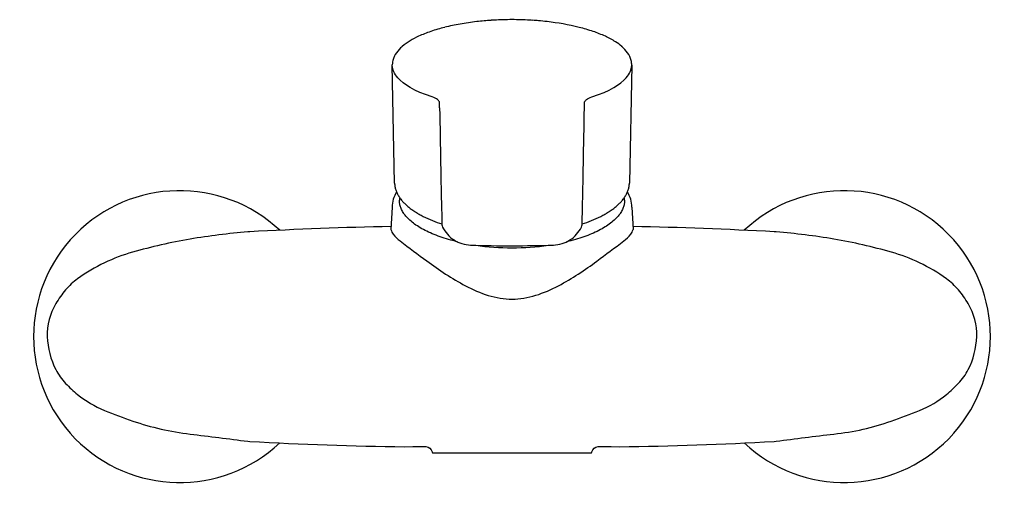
# Model space of a CAD drawing. Header units: millimetres. Extents: x -111 to 111, y -36 to 72.
import ezdxf

# ---------------------------------------------------------------- set-up
doc = ezdxf.new("R2010")
doc.units = ezdxf.units.MM
doc.header["$MEASUREMENT"] = 0
doc.layers.add('PLANNING', color=1, linetype='Continuous')

# ---------------------------------------------------------------- blocks, each defined once
blk = doc.blocks.new('253001_DB_f')
at = {"layer": 'PLANNING'}
for p, q in [((-26.5, 34.67), (-27.02, 61.42)), ((27.02, 61.36), (26.5, 34.67)), ((-16.33, 51.67), (-16.35, 52.87)), ((16.33, 51.67), (16.35, 52.87)), ((-27.07, 29.27), (-27.32, 24.17)), ((27.07, 29.27), (27.32, 24.17))]:
    blk.add_line(p, q, dxfattribs=at)
blk.add_lwpolyline([(-27.29, 24.88, 0.007781), (-59.17, 23.68), (-59.61, 23.64, 0.022552), (-72.66, 22.02, 0.027204), (-85.63, 19.07, 0.041656), (-91.98, 16.67, 0.046253), (-98.04, 13.06, 0.059509), (-100.75, 10.55, 0.042045), (-102.96, 7.44, 0.142935), (-104.88, -0.02, 0.110547), (-102.96, -7.46, 0.073784), (-100.74, -10.57, 0.031102), (-98.06, -13.06, 0.073773), (-91.99, -16.67, 0.017505), (-85.61, -19.08, 0.051379), (-72.66, -22.03, -0.001673), (-59.61, -23.65), (-59.17, -23.69, 0.010021), (-24.27, -24.9), (-22.38, -24.86), (-19.43, -24.87, -0.329255), (-18.04, -26.06, 0.346132), (-17.72, -26.3), (17.72, -26.3, 0.346132), (18.05, -26.06, -0.329255), (19.43, -24.87), (22.38, -24.86), (24.28, -24.9, 0.010021), (59.18, -23.69), (59.62, -23.65, -0.005477), (72.66, -22.02, 0.058791), (85.61, -19.08, 0.010114), (92, -16.67, 0.078174), (98.06, -13.06, 0.027514), (100.75, -10.56, 0.073784), (102.97, -7.45, 0.110547), (104.89, -0.01, 0.142935), (102.97, 7.44, 0.042045), (100.75, 10.55, 0.059509), (98.05, 13.06, 0.046253), (91.99, 16.67, 0.041656), (85.64, 19.07, 0.027204), (72.67, 22.02, 0.022552), (59.62, 23.65), (59.17, 23.68, 0.007783), (27.29, 24.88)], format="xyb", dxfattribs=at)
for centre, radius, start, end in [((-1.14, 11.09), 60.46, 96.4722, 100.0773), ((-0.19, 2.78), 68.82, 93.746, 96.4722), ((-0.38, 5.66), 65.94, 93.1693, 93.746), ((0.02, -1.62), 73.23, 90.021, 93.1693), ((0.02, -0.43), 72.04, 86.8288, 90.021), ((0.26, 3.96), 67.64, 86.2677, 86.8288), ((0.11, 1.62), 69.99, 85.1876, 86.2677), ((0.4, 5.07), 66.52, 83.4963, 85.1876), ((1.8, 15.75), 55.75, 76.1283, 83.684), ((-8.85, 41.2), 29.32, 108.893, 114.6724), ((-5.72, 32.08), 38.96, 104.0659, 108.8975), ((-2.77, 20.32), 51.09, 100.0848, 104.0699), ((5.31, 30.64), 40.45, 71.2363, 75.8943), ((9.27, 42.29), 28.15, 65.2243, 71.2363), ((-14.59, 53.28), 15.95, 114.0182, 129.6191), ((13, 50.32), 19.3, 57.5377, 65.2917), ((-20.26, 60.03), 7.12, 133.1553, 148.7271), ((-18.29, 58.06), 9.91, 130.8051, 133.7098), ((16.67, 56.11), 12.45, 49.4681, 57.4839), ((18.54, 58.36), 9.51, 46.265, 49.2526), ((20.18, 59.96), 7.23, 31.502, 46.8672), ((-22.61, 61.35), 4.42, 156.9677, 169.9976), ((-21.7, 60.97), 5.4, 149.323, 156.9677), ((21.64, 60.93), 5.48, 23.1247, 30.8228), ((22.71, 61.39), 4.31, 9.955, 23.1247), ((-23.13, 61.44), 3.89, 169.9976, 180.286), ((23.01, 61.44), 4.01, 358.9276, 9.955), ((3714.89, 109.22), 3731.66, 180.88361, 181.07977), ((-3540.31, 106.24), 3557.06, 358.91521, 359.12101), ((1470.01, 65.04), 1486.35, 181.00809, 181.53287), ((-1465.93, 64.98), 1482.27, 358.46558, 358.99179), ((-75, 0), 32.97, 46.7531, 313.2085), ((-19.79, 28.98), 7.29, 149.484, 177.7648), ((-20.84, 30.8), 4.56, 172.4627, 179.99), ((20.84, 30.8), 4.56, 0.01, 7.5373), ((19.79, 28.98), 7.29, 2.2352, 30.516), ((75, 0), 32.97, 226.7915, 133.2469), ((-6.7, 53.88), 29.86, 243.4921, 252.2325), ((6.7, 53.88), 29.86, 287.7661, 296.5078), ((-14.47, 25.33), 1.34, 182.0981, 205.8869), ((-9.2, 27.92), 7.21, 206.0672, 237.5321), ((9.17, 27.95), 7.25, 302.4703, 333.779), ((14.47, 25.33), 1.34, 334.0252, 357.8812), ((-9.08, 28.11), 7.43, 237.541, 267.8916), ((-0.09, 283.75), 263.23, 267.984, 272.0548), ((-0.07, 77.92), 57.85, 261.9446, 270.0647), ((0.07, 77.89), 57.83, 269.934, 278.1084), ((9.07, 28.15), 7.47, 272.2166, 302.3069)]:
    blk.add_arc(centre, radius, start, end, dxfattribs=at)
for points, knots in [([(-18.01, 54.16), (-22.18, 55.49), (-24.43, 56.96), (-26.55, 59.38), (-26.97, 60.31), (-27.02, 61.25)], [0, 0, 0, 0, 0.2494087, 0.2494087, 0.3971901, 0.3971901, 0.3971901, 0.3971901]), ([(18.01, 54.16), (22.18, 55.49), (24.43, 56.96), (26.55, 59.38), (26.97, 60.31), (27.02, 61.25)], [0, 0, 0, 0, 0.2494087, 0.2494087, 0.3971901, 0.3971901, 0.3971901, 0.3971901]), ([(-16.35, 52.87), (-16.38, 53.1), (-16.53, 53.33), (-17.07, 53.78), (-17.5, 54), (-18.01, 54.16)], [0.0535807, 0.0535807, 0.0535807, 0.0535807, 0.5000878, 0.5000878, 1, 1, 1, 1]), ([(16.35, 52.87), (16.38, 53.1), (16.53, 53.33), (17.07, 53.78), (17.5, 54), (18.01, 54.16)], [0.0535807, 0.0535807, 0.0535807, 0.0535807, 0.5000878, 0.5000878, 1, 1, 1, 1]), ([(-27.32, 24.16), (-27.19, 23.79), (-26.72, 22.77), (-23.79, 20.5), (-18.51, 16.49), (-10.62, 11.05), (0, 7.09), (10.61, 11.05), (18.48, 16.48), (23.76, 20.49), (26.71, 22.76), (27.19, 23.8), (27.32, 24.17)], [0, 0, 0, 0, 1.174444, 3.328955, 10.880679, 21.224873, 32.165579, 43.103897, 53.409536, 60.969333, 63.151215, 64.331932, 64.331932, 64.331932, 64.331932])]:
    blk.add_open_spline(points, degree=3, knots=knots, dxfattribs=at)
for points, weights in [([(-26.5, 34.67), (-26.42, 30.4), (-20.03, 27.16)], [0.97338199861, 0.925853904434, 1]), ([(20.03, 27.16), (26.42, 30.4), (26.5, 34.67)], [1, 0.925853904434, 0.97338199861]), ([(-12.32, 21.42), (-25.4, 24.48), (-25.4, 30.8)], [0.870399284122, 0.803884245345, 1]), ([(25.4, 30.8), (25.4, 24.47), (12.29, 21.41)], [1, 0.80369547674, 0.870527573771])]:
    blk.add_rational_spline(points, weights, degree=2, dxfattribs=at)

msp = doc.modelspace()

# ---------------------------------------------------------------- block references
msp.add_blockref('253001_DB_f', (0, 0))

doc.saveas('drawing.dxf')
